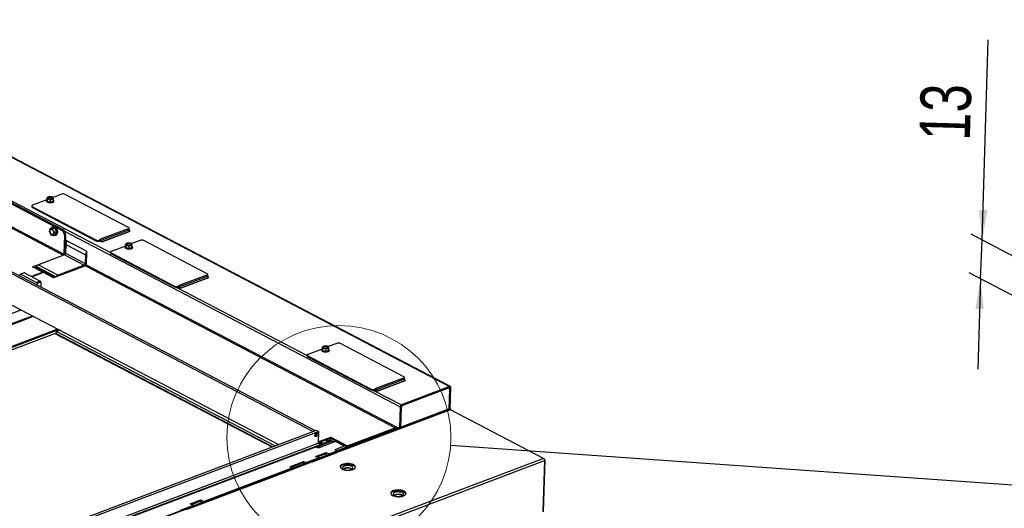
# Paper-space layout 'bovenaanzicht' of a CAD drawing. Header units: millimetres. Extents: x 21 to 204, y 7 to 289.
# Tile 18 of 19: x 68 to 126, y 231 to 260. Entities that reach past the tile are written whole.
import ezdxf

# ---------------------------------------------------------------- set-up
doc = ezdxf.new("R2010")
doc.units = ezdxf.units.MM
doc.layers.add('MATEN', color=7, linetype='Continuous')
doc.styles.add('SLDTEXTSTYLE4', font='TXT', dxfattribs={"width": 0.75})
doc.dimstyles.new('SLDDIMSTYLE7', dxfattribs={"dimtxt": 0.18, "dimasz": 2, "dimexe": 0, "dimexo": 0.0625, "dimgap": 0, "dimtad": 0, "dimtih": 1, "dimtoh": 1, "dimdec": 0, "dimrnd": 1e-09, "dimzin": 0, "dimdsep": 46, "dimtxsty": 'Standard', "dimblk1": 'NONE', "dimblk2": 'NONE', "dimsah": 1, "dimcen": 0.09, "dimadec": 0, "dimazin": 0, "dimtfac": 2, "dimtdec": 0, "dimtofl": 0, "dimtmove": 0, "dimatfit": 3, "dimldrblk": 'NONE', "dimfxl": 0, "dimfrac": 2, "dimtolj": 1, "dimtzin": 0, "dimarcsym": 0})
doc.dimstyles.new('SLDDIMSTYLE8', dxfattribs={"dimtxt": 3, "dimasz": 2, "dimexe": 0, "dimexo": 0.0625, "dimgap": 0.75, "dimtad": 1, "dimdec": 0, "dimlfac": 5, "dimrnd": 1e-09, "dimzin": 12, "dimdsep": 46, "dimtxsty": 'SLDTEXTSTYLE4', "dimsah": 1, "dimcen": 0.09, "dimadec": 0, "dimazin": 3, "dimtfac": 1, "dimtmove": 0, "dimatfit": 0, "dimfxl": 0, "dimfrac": 2, "dimtolj": 1, "dimtzin": 12, "dimarcsym": 0})

# ---------------------------------------------------------------- blocks, each defined once
blk = doc.blocks.new('_NONE')
blk = doc.blocks.new('_D_55')
at = {"layer": 'MATEN'}
for p, q in [((124.9, 246.769), (125.24, 258.64)), ((153.072, 232.024), (124.233, 247.118)), ((124.794, 244.472), (124.9, 246.769)), ((130.559, 241.455), (124.127, 244.821)), ((124.794, 244.472), (124.64, 239.11))]:
    blk.add_line(p, q, dxfattribs=at)
for points in [[(124.9, 246.769), (125.201, 248.549), (124.701, 248.563)], [(124.794, 244.472), (124.493, 242.692), (124.992, 242.678)]]:
    blk.add_solid(points, dxfattribs=at)
at = {"layer": 'MATEN', "insert": (121.162, 252.73), "char_height": 3, "attachment_point": 1, "rotation": 88.35847, "style": 'SLDTEXTSTYLE4'}
blk.add_mtext('13', dxfattribs=at)

psp = doc.layouts.new('bovenaanzicht')

# ---------------------------------------------------------------- linework, layer by layer
at = {"color": 7, "linetype": 'Continuous', "lineweight": 25}
for p, q in [((51.715, 259.84), (93.294, 238.078)), ((93.338, 238.078), (51.759, 259.839)), ((48.748, 258.628), (70.271, 247.363)), ((48.822, 258.656), (70.345, 247.391)), ((70.399, 245.935), (49.04, 257.114)), ((48.976, 257.069), (70.361, 245.877)), ((70.259, 249.492), (69.758, 249.302)), ((74.238, 247.51), (70.471, 249.482)), ((69.387, 249.162), (68.546, 248.844)), ((69.367, 249.123), (69.366, 249.078)), ((69.405, 249.16), (69.409, 249.298)), ((69.405, 249.16), (69.42, 249.069)), ((69.493, 249.329), (69.409, 249.298)), ((69.409, 249.298), (69.417, 249.26)), ((69.417, 249.26), (69.424, 249.208)), ((69.42, 249.069), (69.424, 249.208)), ((69.42, 249.069), (69.602, 249.026)), ((69.424, 249.208), (69.515, 249.193)), ((69.576, 249.346), (69.493, 249.329)), ((69.667, 249.33), (69.576, 249.346)), ((69.602, 249.026), (69.606, 249.164)), ((69.602, 249.026), (69.769, 249.073)), ((69.606, 249.164), (69.69, 249.194)), ((69.69, 249.194), (69.773, 249.212)), ((69.766, 249.263), (69.758, 249.302)), ((69.773, 249.212), (69.766, 249.263)), ((69.769, 249.073), (69.773, 249.212)), ((69.806, 249.065), (69.807, 249.11)), ((68.496, 248.795), (68.495, 248.751)), ((68.534, 248.749), (68.533, 248.704)), ((68.533, 248.704), (72.301, 246.732)), ((68.534, 248.749), (72.302, 246.777)), ((69.554, 247.367), (69.536, 247.281)), ((69.584, 247.457), (69.554, 247.367)), ((69.581, 247.177), (69.638, 247.077)), ((69.707, 247.504), (69.584, 247.457)), ((69.653, 247.441), (69.584, 247.457)), ((69.735, 247.429), (69.653, 247.441)), ((69.857, 247.475), (69.707, 247.504)), ((69.753, 247.559), (69.716, 247.545)), ((69.857, 247.475), (69.735, 247.429)), ((69.838, 247.224), (69.78, 247.324)), ((69.807, 247.134), (69.838, 247.224)), ((69.96, 247.271), (69.838, 247.224)), ((69.96, 247.271), (69.857, 247.475)), ((69.912, 247.095), (69.96, 247.271)), ((70.271, 247.363), (70.345, 247.391)), ((74.163, 247.415), (72.524, 246.795)), ((74.229, 247.356), (72.59, 246.736)), ((72.665, 246.659), (74.34, 247.293)), ((74.189, 247.401), (74.163, 247.415)), ((74.189, 247.401), (74.227, 247.415)), ((74.189, 247.401), (74.189, 247.397)), ((74.219, 247.368), (74.225, 247.37)), ((74.227, 247.415), (74.225, 247.37)), ((74.289, 247.276), (74.229, 247.356)), ((74.34, 247.293), (74.234, 247.349)), ((74.275, 247.418), (74.277, 247.463)), ((69.638, 247.077), (69.708, 247.06)), ((69.708, 247.06), (69.789, 247.048)), ((69.789, 247.048), (69.807, 247.134)), ((69.912, 247.095), (69.789, 247.048)), ((69.902, 247.054), (69.939, 247.068)), ((69.963, 247.081), (69.939, 247.068)), ((70.431, 247.052), (70.399, 245.935)), ((70.506, 247.081), (70.431, 247.052)), ((70.506, 247.081), (70.474, 245.963)), ((70.491, 246.585), (70.529, 246.565)), ((70.495, 246.719), (70.577, 246.676)), ((71.747, 246.113), (70.497, 246.768)), ((72.302, 246.777), (72.301, 246.732)), ((72.514, 246.767), (72.513, 246.722)), ((72.513, 246.722), (72.55, 246.736)), ((72.514, 246.767), (72.551, 246.781)), ((72.551, 246.781), (72.524, 246.795)), ((72.531, 246.729), (72.665, 246.659)), ((72.551, 246.777), (72.55, 246.736)), ((72.551, 246.781), (72.551, 246.777)), ((72.59, 246.736), (72.637, 246.674)), ((74.159, 246.584), (74.075, 246.554)), ((74.242, 246.601), (74.159, 246.584)), ((74.333, 246.586), (74.242, 246.601)), ((74.925, 246.747), (74.424, 246.558)), ((78.905, 244.765), (75.137, 246.737)), ((70.522, 246.511), (70.507, 245.984)), ((70.507, 245.984), (71.674, 245.373)), ((70.522, 246.511), (71.689, 245.901)), ((71.747, 246.113), (71.724, 245.309)), ((73.162, 246.051), (73.161, 246.006)), ((73.201, 246.004), (73.199, 245.96)), ((73.201, 246.004), (76.968, 244.032)), ((74.053, 246.417), (73.212, 246.099)), ((74.034, 246.378), (74.032, 246.333)), ((74.071, 246.415), (74.075, 246.554)), ((74.071, 246.415), (74.087, 246.325)), ((74.075, 246.554), (74.083, 246.515)), ((74.083, 246.515), (74.09, 246.463)), ((74.087, 246.325), (74.09, 246.463)), ((74.087, 246.325), (74.269, 246.281)), ((74.09, 246.463), (74.182, 246.448)), ((74.269, 246.281), (74.273, 246.42)), ((74.269, 246.281), (74.435, 246.328)), ((74.273, 246.42), (74.356, 246.45)), ((74.356, 246.45), (74.439, 246.467)), ((74.432, 246.519), (74.424, 246.558)), ((74.439, 246.467), (74.432, 246.519)), ((74.435, 246.328), (74.439, 246.467)), ((74.472, 246.321), (74.473, 246.365)), ((68.536, 245.186), (70.361, 245.877)), ((70.445, 245.89), (68.9, 245.305)), ((70.399, 245.935), (70.474, 245.963)), ((70.445, 245.89), (71.612, 245.279)), ((70.471, 245.937), (70.488, 245.928)), ((71.689, 245.901), (71.674, 245.373)), ((73.199, 245.96), (76.967, 243.988)), ((85.18, 235.424), (67.011, 244.934)), ((85.292, 235.468), (67.123, 244.977)), ((68.051, 244.831), (67.827, 244.746)), ((68.07, 244.829), (67.846, 244.744)), ((68.07, 244.829), (69.003, 244.34)), ((69.153, 244.863), (68.486, 244.611)), ((69.186, 244.846), (68.519, 244.593)), ((69.153, 244.863), (68.536, 245.186)), ((68.634, 245.135), (68.768, 245.186)), ((68.708, 245.122), (68.679, 245.111)), ((68.777, 245.199), (68.751, 245.159)), ((68.9, 245.305), (70.067, 244.695)), ((69.153, 244.863), (69.152, 244.833)), ((69.786, 244.532), (69.186, 244.846)), ((71.685, 245.25), (69.786, 244.532)), ((71.612, 245.279), (70.067, 244.695)), ((71.685, 245.25), (90.057, 235.635)), ((71.724, 245.309), (90.113, 235.685)), ((67.809, 244.618), (67.812, 244.717)), ((67.846, 244.744), (68.78, 244.255)), ((69.003, 244.34), (68.78, 244.255)), ((69.035, 244.278), (68.812, 244.193)), ((69.035, 244.278), (69.027, 243.98)), ((78.829, 244.67), (77.191, 244.05)), ((78.895, 244.612), (77.257, 243.992)), ((77.331, 243.915), (79.006, 244.549)), ((78.856, 244.656), (78.829, 244.67)), ((78.856, 244.656), (78.893, 244.67)), ((78.856, 244.656), (78.856, 244.653)), ((78.885, 244.623), (78.892, 244.626)), ((78.893, 244.67), (78.892, 244.626)), ((78.955, 244.532), (78.895, 244.612)), ((79.006, 244.549), (78.9, 244.604)), ((78.942, 244.674), (78.943, 244.718)), ((68.812, 244.193), (68.809, 244.094)), ((76.968, 244.032), (76.967, 243.988)), ((77.18, 244.022), (77.179, 243.978)), ((77.179, 243.978), (77.216, 243.992)), ((77.18, 244.022), (77.217, 244.036)), ((77.217, 244.036), (77.191, 244.05)), ((77.197, 243.985), (77.331, 243.915)), ((77.217, 244.033), (77.216, 243.992)), ((77.217, 244.036), (77.217, 244.033)), ((77.257, 243.992), (77.304, 243.929)), ((66.986, 243.097), (83.135, 234.645)), ((67.291, 242.421), (67.864, 242.638)), ((67.75, 242.672), (67.836, 242.627)), ((53.39, 236.494), (68.604, 242.25)), ((53.584, 236.627), (68.537, 242.285)), ((54.791, 235.665), (70.111, 241.461)), ((54.822, 235.676), (70.111, 241.461)), ((54.824, 235.743), (70.037, 241.5)), ((69.965, 241.213), (69.969, 241.348)), ((70.178, 241.426), (69.969, 241.348)), ((82.926, 234.566), (69.969, 241.348)), ((54.787, 235.531), (69.967, 241.274)), ((69.872, 241.238), (82.748, 234.499)), ((69.922, 241.257), (69.966, 241.234)), ((82.775, 234.509), (69.965, 241.213)), ((85.723, 240.309), (84.882, 239.991)), ((85.704, 240.27), (85.702, 240.225)), ((85.741, 240.307), (85.745, 240.446)), ((85.741, 240.307), (85.757, 240.217)), ((85.829, 240.476), (85.745, 240.446)), ((85.745, 240.446), (85.753, 240.407)), ((85.753, 240.407), (85.761, 240.355)), ((85.757, 240.217), (85.761, 240.355)), ((85.757, 240.217), (85.939, 240.173)), ((85.761, 240.355), (85.852, 240.34)), ((85.912, 240.493), (85.829, 240.476)), ((86.004, 240.478), (85.912, 240.493)), ((85.939, 240.173), (85.943, 240.312)), ((85.939, 240.173), (86.105, 240.22)), ((85.943, 240.312), (86.026, 240.342)), ((86.026, 240.342), (86.109, 240.359)), ((86.595, 240.639), (86.094, 240.45)), ((86.102, 240.411), (86.094, 240.45)), ((86.109, 240.359), (86.102, 240.411)), ((86.105, 240.22), (86.109, 240.359)), ((86.142, 240.213), (86.143, 240.258)), ((90.575, 238.657), (86.807, 240.629)), ((84.832, 239.943), (84.831, 239.898)), ((84.871, 239.896), (84.869, 239.852)), ((84.869, 239.852), (88.637, 237.88)), ((84.871, 239.896), (88.638, 237.924)), ((90.499, 238.562), (88.861, 237.942)), ((90.565, 238.504), (88.927, 237.884)), ((89.001, 237.807), (90.677, 238.441)), ((90.526, 238.548), (90.499, 238.562)), ((90.526, 238.548), (90.563, 238.562)), ((90.526, 238.548), (90.526, 238.545)), ((90.556, 238.515), (90.562, 238.518)), ((90.563, 238.562), (90.562, 238.518)), ((90.625, 238.424), (90.565, 238.504)), ((90.677, 238.441), (90.57, 238.497)), ((90.612, 238.566), (90.613, 238.611)), ((88.638, 237.924), (88.637, 237.88)), ((88.85, 237.914), (88.849, 237.87)), ((88.849, 237.87), (88.886, 237.884)), ((88.85, 237.914), (88.887, 237.928)), ((88.887, 237.928), (88.861, 237.942)), ((88.867, 237.877), (89.001, 237.807)), ((88.887, 237.925), (88.886, 237.884)), ((88.887, 237.928), (88.887, 237.925)), ((88.927, 237.884), (88.974, 237.821)), ((90.426, 236.949), (93.293, 238.034)), ((93.294, 238.078), (90.427, 236.993)), ((93.243, 238.012), (93.24, 238.014)), ((93.285, 237.921), (93.252, 236.749)), ((93.329, 238.003), (93.293, 236.764)), ((93.33, 236.778), (93.366, 238.017)), ((93.332, 236.779), (70.286, 228.059)), ((70.306, 228.046), (93.338, 236.76)), ((93.295, 236.71), (86.586, 234.172)), ((93.347, 236.711), (86.624, 234.168)), ((90.35, 236.876), (90.314, 235.637)), ((90.35, 236.876), (90.387, 236.89)), ((90.352, 235.651), (90.387, 236.89)), ((90.418, 236.836), (90.384, 235.664)), ((90.426, 236.949), (90.427, 236.993)), ((93.34, 236.713), (93.342, 236.772)), ((98.866, 233.823), (93.347, 236.711)), ((68.654, 229.166), (85.383, 235.496)), ((85.18, 235.424), (85.292, 235.468)), ((85.383, 235.496), (85.516, 235.426)), ((90.203, 235.637), (86.6, 234.274)), ((87.265, 234.578), (90.057, 235.635)), ((90.057, 235.635), (90.074, 235.626)), ((90.074, 235.623), (90.074, 235.626)), ((90.25, 235.613), (90.113, 235.685)), ((90.128, 235.609), (90.117, 235.614)), ((90.184, 235.647), (90.183, 235.63)), ((68.788, 229.096), (85.516, 235.426)), ((85.3, 235.166), (85.383, 235.198)), ((85.391, 235.213), (85.393, 235.324)), ((85.516, 235.426), (85.496, 234.722)), ((85.497, 234.752), (86.242, 235.034)), ((85.498, 234.797), (86.244, 235.079)), ((86.212, 234.954), (86.142, 234.996)), ((86.163, 234.894), (86.231, 234.978)), ((86.268, 234.839), (86.163, 234.894)), ((86.232, 234.978), (86.179, 235.01)), ((86.231, 234.978), (86.274, 235.017)), ((86.242, 235.034), (86.244, 235.079)), ((86.242, 235.034), (87.235, 234.515)), ((86.244, 235.079), (87.244, 234.555)), ((86.377, 234.963), (86.368, 234.954)), ((69.14, 228.533), (85.496, 234.722)), ((69.273, 228.463), (85.63, 234.652)), ((69.44, 228.493), (85.359, 234.516)), ((85.359, 234.516), (85.495, 234.445)), ((85.465, 234.461), (85.467, 234.527)), ((85.467, 234.527), (86.286, 234.837)), ((85.467, 234.527), (85.567, 234.475)), ((85.495, 234.445), (86.501, 234.825)), ((85.496, 234.722), (85.63, 234.652)), ((85.566, 234.472), (85.567, 234.475)), ((85.567, 234.475), (86.386, 234.785)), ((85.596, 234.782), (85.583, 234.784)), ((85.705, 234.753), (85.596, 234.782)), ((85.62, 234.657), (86.142, 234.854)), ((85.643, 234.746), (85.622, 234.763)), ((85.63, 234.652), (85.628, 234.588)), ((85.659, 234.695), (85.659, 234.717)), ((85.729, 234.712), (85.705, 234.753)), ((85.734, 234.7), (85.729, 234.712)), ((86.142, 234.854), (86.221, 234.813)), ((86.286, 234.837), (86.386, 234.785)), ((86.386, 234.785), (86.386, 234.782)), ((87.031, 234.548), (86.472, 234.337)), ((86.472, 234.337), (86.606, 234.267)), ((86.597, 234.775), (86.501, 234.825)), ((87.031, 234.548), (86.597, 234.775)), ((87.162, 234.546), (86.729, 234.772)), ((86.795, 234.738), (86.793, 234.746)), ((87.243, 234.518), (87.244, 234.555)), ((87.244, 234.555), (87.281, 234.569)), ((87.265, 234.578), (87.281, 234.569)), ((87.28, 234.532), (87.281, 234.566)), ((87.281, 234.566), (87.281, 234.569)), ((98.866, 233.823), (75.705, 225.06)), ((84.763, 233.569), (85.507, 233.851)), ((85.098, 233.59), (86.624, 234.168)), ((85.341, 233.938), (85.974, 234.178)), ((85.507, 233.851), (85.341, 233.938)), ((85.465, 233.873), (85.466, 233.911)), ((85.913, 234.081), (85.466, 233.911)), ((85.466, 233.911), (85.586, 233.848)), ((85.506, 233.818), (85.507, 233.851)), ((86.033, 234.017), (85.913, 234.081)), ((85.97, 234.05), (85.974, 234.178)), ((85.974, 234.178), (86.14, 234.091)), ((86.139, 234.057), (86.14, 234.091)), ((86.14, 234.091), (86.606, 234.267)), ((86.45, 234.102), (86.444, 234.104)), ((86.6, 234.274), (86.599, 234.27)), ((86.647, 234.249), (86.6, 234.274)), ((86.606, 234.267), (86.605, 234.234)), ((86.622, 234.24), (86.605, 234.248)), ((98.864, 230.649), (98.952, 233.734)), ((98.897, 233.787), (98.927, 233.771)), ((98.908, 233.764), (98.927, 233.771)), ((75.804, 224.949), (98.919, 233.695)), ((78.693, 231.273), (83.943, 233.259)), ((85.06, 233.594), (82.639, 232.678)), ((85.098, 233.59), (82.677, 232.674)), ((83.81, 233.329), (84.629, 233.639)), ((83.943, 233.259), (83.81, 233.329)), ((84.59, 233.558), (83.883, 233.291)), ((83.942, 233.226), (83.943, 233.259)), ((84.686, 233.508), (84.59, 233.558)), ((84.626, 233.539), (84.629, 233.639)), ((84.629, 233.639), (84.763, 233.569)), ((84.762, 233.536), (84.763, 233.569)), ((82.677, 232.674), (77.65, 230.772)), ((77.315, 230.751), (78.06, 231.033)), ((77.893, 231.12), (78.526, 231.36)), ((78.06, 231.033), (77.893, 231.12)), ((78.017, 231.056), (78.018, 231.094)), ((78.465, 231.263), (78.018, 231.094)), ((78.018, 231.094), (78.139, 231.03)), ((78.059, 231), (78.06, 231.033)), ((78.586, 231.199), (78.465, 231.263)), ((78.523, 231.233), (78.526, 231.36)), ((78.526, 231.36), (78.693, 231.273)), ((78.692, 231.24), (78.693, 231.273)), ((79.002, 231.284), (78.997, 231.286))]:
    psp.add_line(p, q, dxfattribs=at)
at = {"color": 8, "linetype": 'Continuous', "lineweight": 25}
for p, q in [((65.44, 250.071), (73.162, 246.03)), ((70.444, 247.294), (90.35, 236.876)), ((74.289, 247.276), (72.662, 246.661)), ((72.573, 246.707), (72.59, 246.736)), ((70.475, 246.016), (70.507, 245.999)), ((70.477, 246.078), (70.509, 246.061)), ((70.485, 246.368), (70.517, 246.351)), ((70.489, 246.512), (70.522, 246.495)), ((70.361, 245.877), (70.36, 245.858)), ((71.674, 245.373), (71.726, 245.393)), ((71.741, 245.92), (71.689, 245.901)), ((68.745, 245.151), (68.663, 245.12)), ((68.708, 245.122), (69.816, 244.543)), ((68.751, 245.159), (69.881, 244.568)), ((68.777, 245.199), (69.941, 244.59)), ((71.611, 245.222), (71.612, 245.279)), ((70.067, 244.695), (70.066, 244.637)), ((78.955, 244.532), (77.328, 243.916)), ((77.11, 243.963), (84.832, 239.922)), ((77.239, 243.963), (77.257, 243.992)), ((90.625, 238.424), (88.998, 237.808)), ((88.78, 237.856), (90.427, 236.993)), ((88.909, 237.855), (88.927, 237.884)), ((93.28, 238.029), (93.329, 238.003)), ((90.418, 236.836), (90.386, 236.853)), ((93.338, 236.76), (93.336, 236.714)), ((85.299, 235.177), (85.391, 235.213)), ((85.353, 235.309), (85.393, 235.324)), ((86.063, 234.825), (85.919, 234.911)), ((86.003, 234.943), (86.158, 234.85)), ((86.786, 234.75), (86.789, 234.741)), ((85.444, 233.721), (85.439, 233.724)), ((98.919, 233.695), (98.832, 230.666)), ((77.997, 230.903), (77.992, 230.906))]:
    psp.add_line(p, q, dxfattribs=at)
at = {"color": 7, "linetype": 'Continuous', "lineweight": 25, "flags": 128}
for points in [[(69.806, 249.065), (69.803, 249.051), (69.784, 249.024), (69.749, 249.002), (69.701, 248.985), (69.643, 248.975), (69.581, 248.973), (69.52, 248.979), (69.463, 248.993), (69.417, 249.012), (69.384, 249.037), (69.368, 249.065), (69.366, 249.078)], [(69.406, 249.176), (69.389, 249.164), (69.37, 249.137), (69.369, 249.109), (69.385, 249.082), (69.418, 249.057), (69.464, 249.037), (69.521, 249.024), (69.583, 249.018), (69.645, 249.02), (69.702, 249.03), (69.75, 249.046), (69.785, 249.069), (69.804, 249.095), (69.805, 249.123), (69.789, 249.151), (69.772, 249.166)], [(69.417, 249.26), (69.417, 249.27), (69.419, 249.28), (69.425, 249.29), (69.434, 249.299), (69.445, 249.308), (69.459, 249.316), (69.475, 249.323), (69.493, 249.329)], [(69.456, 249.294), (69.487, 249.312), (69.53, 249.324), (69.58, 249.329), (69.632, 249.325), (69.679, 249.314), (69.715, 249.297), (69.737, 249.275), (69.74, 249.251), (69.726, 249.229), (69.696, 249.211), (69.653, 249.199), (69.602, 249.194), (69.551, 249.198), (69.504, 249.209), (69.467, 249.226), (69.446, 249.248), (69.442, 249.272), (69.456, 249.294)], [(69.443, 249.255), (69.456, 249.271), (69.486, 249.29), (69.529, 249.302), (69.579, 249.306), (69.631, 249.303), (69.678, 249.292), (69.715, 249.274), (69.736, 249.252), (69.739, 249.246)], [(69.766, 249.263), (69.766, 249.253), (69.763, 249.243), (69.757, 249.233), (69.749, 249.224), (69.738, 249.215), (69.724, 249.207), (69.708, 249.2), (69.69, 249.194)], [(68.546, 248.844), (68.526, 248.834), (68.511, 248.823), (68.501, 248.811), (68.496, 248.798), (68.498, 248.785), (68.505, 248.772), (68.517, 248.76), (68.534, 248.749)], [(69.758, 247.095), (69.726, 247.083), (69.688, 247.089), (69.65, 247.112), (69.615, 247.15), (69.587, 247.199), (69.57, 247.254), (69.564, 247.308), (69.571, 247.356), (69.59, 247.393), (69.618, 247.414), (69.654, 247.418), (69.692, 247.403), (69.729, 247.372), (69.761, 247.328), (69.784, 247.275), (69.796, 247.22), (69.795, 247.168), (69.782, 247.125), (69.758, 247.095)], [(69.752, 247.091), (69.744, 247.09), (69.707, 247.096), (69.669, 247.119), (69.634, 247.157), (69.606, 247.206), (69.588, 247.261), (69.582, 247.315), (69.589, 247.363), (69.608, 247.4), (69.628, 247.417)], [(69.926, 247.067), (69.956, 247.1), (69.975, 247.146), (69.984, 247.203), (69.981, 247.267), (69.966, 247.332), (69.94, 247.396), (69.905, 247.453), (69.864, 247.499), (69.819, 247.532), (69.773, 247.549), (69.73, 247.549), (69.692, 247.532), (69.663, 247.499), (69.655, 247.484)], [(69.753, 247.559), (69.768, 247.563), (69.811, 247.563), (69.856, 247.546), (69.901, 247.513), (69.942, 247.467), (69.977, 247.41), (70.003, 247.346), (70.018, 247.281), (70.021, 247.217), (70.013, 247.16), (69.993, 247.114), (69.963, 247.081)], [(74.225, 247.37), (74.245, 247.379), (74.261, 247.39), (74.271, 247.403), (74.275, 247.415), (74.275, 247.418)], [(74.227, 247.415), (74.247, 247.424), (74.262, 247.435), (74.272, 247.447), (74.276, 247.46), (74.275, 247.473), (74.268, 247.486), (74.256, 247.499), (74.238, 247.51)], [(74.083, 246.515), (74.083, 246.525), (74.086, 246.536), (74.091, 246.545), (74.1, 246.555), (74.111, 246.563), (74.125, 246.571), (74.141, 246.578), (74.159, 246.584)], [(74.122, 246.549), (74.153, 246.568), (74.196, 246.58), (74.246, 246.584), (74.298, 246.581), (74.345, 246.57), (74.381, 246.552), (74.403, 246.53), (74.407, 246.507), (74.393, 246.485), (74.362, 246.467), (74.319, 246.454), (74.269, 246.45), (74.217, 246.453), (74.17, 246.464), (74.134, 246.482), (74.112, 246.504), (74.108, 246.527), (74.122, 246.549)], [(74.109, 246.51), (74.122, 246.527), (74.152, 246.545), (74.195, 246.557), (74.246, 246.562), (74.298, 246.558), (74.344, 246.547), (74.381, 246.53), (74.402, 246.508), (74.405, 246.502)], [(73.212, 246.099), (73.192, 246.09), (73.177, 246.079), (73.167, 246.067), (73.163, 246.054), (73.164, 246.041), (73.171, 246.028), (73.183, 246.015), (73.201, 246.004)], [(74.472, 246.321), (74.469, 246.306), (74.45, 246.28), (74.415, 246.257), (74.367, 246.24), (74.31, 246.231), (74.248, 246.229), (74.186, 246.235), (74.129, 246.248), (74.083, 246.268), (74.05, 246.293), (74.034, 246.32), (74.032, 246.333)], [(74.072, 246.432), (74.055, 246.419), (74.036, 246.393), (74.035, 246.365), (74.052, 246.337), (74.084, 246.313), (74.131, 246.293), (74.187, 246.279), (74.249, 246.273), (74.311, 246.275), (74.369, 246.285), (74.417, 246.302), (74.452, 246.324), (74.47, 246.351), (74.472, 246.379), (74.455, 246.406), (74.438, 246.421)], [(74.432, 246.519), (74.432, 246.509), (74.429, 246.499), (74.424, 246.489), (74.415, 246.479), (74.404, 246.471), (74.39, 246.463), (74.374, 246.456), (74.356, 246.45)], [(67.812, 244.717), (67.812, 244.725), (67.815, 244.733), (67.818, 244.739), (67.822, 244.743), (67.827, 244.746), (67.833, 244.747), (67.84, 244.747), (67.846, 244.744)], [(78.892, 244.626), (78.912, 244.635), (78.927, 244.646), (78.937, 244.658), (78.941, 244.671), (78.942, 244.674)], [(78.893, 244.67), (78.913, 244.68), (78.928, 244.691), (78.938, 244.703), (78.943, 244.716), (78.941, 244.729), (78.934, 244.742), (78.922, 244.754), (78.905, 244.765)], [(86.142, 240.213), (86.139, 240.198), (86.12, 240.172), (86.085, 240.149), (86.037, 240.133), (85.98, 240.123), (85.918, 240.121), (85.856, 240.127), (85.8, 240.14), (85.753, 240.16), (85.72, 240.185), (85.704, 240.212), (85.702, 240.225)], [(85.742, 240.324), (85.725, 240.311), (85.706, 240.285), (85.705, 240.257), (85.722, 240.229), (85.754, 240.205), (85.801, 240.185), (85.857, 240.171), (85.919, 240.165), (85.981, 240.167), (86.039, 240.177), (86.087, 240.194), (86.122, 240.217), (86.14, 240.243), (86.142, 240.271), (86.125, 240.298), (86.108, 240.313)], [(85.753, 240.407), (85.753, 240.417), (85.756, 240.428), (85.761, 240.437), (85.77, 240.447), (85.781, 240.455), (85.795, 240.463), (85.811, 240.47), (85.829, 240.476)], [(85.793, 240.441), (85.823, 240.46), (85.866, 240.472), (85.916, 240.476), (85.968, 240.473), (86.015, 240.462), (86.052, 240.444), (86.073, 240.422), (86.077, 240.399), (86.063, 240.377), (86.032, 240.359), (85.989, 240.346), (85.939, 240.342), (85.887, 240.345), (85.84, 240.356), (85.804, 240.374), (85.782, 240.396), (85.778, 240.419), (85.793, 240.441)], [(85.779, 240.402), (85.792, 240.419), (85.822, 240.437), (85.865, 240.449), (85.916, 240.454), (85.968, 240.45), (86.015, 240.439), (86.051, 240.422), (86.072, 240.4), (86.075, 240.394)], [(86.102, 240.411), (86.102, 240.401), (86.1, 240.391), (86.094, 240.381), (86.085, 240.371), (86.074, 240.363), (86.06, 240.355), (86.044, 240.348), (86.026, 240.342)], [(84.882, 239.991), (84.862, 239.982), (84.847, 239.971), (84.837, 239.959), (84.833, 239.946), (84.834, 239.933), (84.841, 239.92), (84.853, 239.907), (84.871, 239.896)], [(90.562, 238.518), (90.582, 238.527), (90.597, 238.538), (90.607, 238.55), (90.611, 238.563), (90.612, 238.566)], [(90.563, 238.562), (90.583, 238.572), (90.598, 238.583), (90.608, 238.595), (90.613, 238.608), (90.611, 238.621), (90.605, 238.634), (90.592, 238.646), (90.575, 238.657)], [(93.293, 238.034), (93.3, 238.035), (93.307, 238.036), (93.313, 238.034), (93.319, 238.03), (93.323, 238.025), (93.326, 238.019), (93.328, 238.011), (93.329, 238.003)], [(93.366, 238.017), (93.365, 238.034), (93.361, 238.049), (93.355, 238.062), (93.346, 238.072), (93.335, 238.079), (93.322, 238.082), (93.309, 238.082), (93.294, 238.078)], [(85.388, 235.331), (85.422, 235.336), (85.449, 235.324), (85.467, 235.297), (85.473, 235.259), (85.465, 235.216), (85.445, 235.175), (85.416, 235.142), (85.382, 235.121), (85.349, 235.116), (85.321, 235.128), (85.303, 235.155), (85.298, 235.193), (85.306, 235.236), (85.326, 235.277), (85.355, 235.31), (85.388, 235.331)], [(85.393, 235.324), (85.393, 235.329), (85.392, 235.332)], [(85.541, 234.698), (85.568, 234.7), (85.602, 234.708)], [(85.602, 234.708), (85.625, 234.722), (85.635, 234.738), (85.629, 234.756), (85.609, 234.771), (85.578, 234.783), (85.578, 234.783)], [(85.595, 234.67), (85.618, 234.677), (85.647, 234.694), (85.659, 234.715), (85.652, 234.737), (85.643, 234.746)], [(85.733, 234.7), (85.733, 234.701), (85.729, 234.712)], [(87.551, 233.162), (87.612, 233.191), (87.659, 233.225), (87.689, 233.263), (87.701, 233.303), (87.694, 233.344), (87.669, 233.384), (87.628, 233.421), (87.57, 233.454), (87.5, 233.481), (87.42, 233.502), (87.332, 233.516), (87.242, 233.521), (87.151, 233.518), (87.065, 233.507), (86.986, 233.488), (86.918, 233.463), (86.864, 233.431), (86.826, 233.395), (86.805, 233.356), (86.802, 233.315), (86.818, 233.275), (86.851, 233.236), (86.901, 233.201), (86.965, 233.17), (87.041, 233.146), (87.125, 233.129), (87.215, 233.119), (87.306, 233.118), (87.395, 233.125), (87.477, 233.14), (87.551, 233.162)], [(87.456, 233.155), (87.505, 233.179), (87.54, 233.208), (87.557, 233.24), (87.557, 233.274), (87.538, 233.307), (87.503, 233.337), (87.454, 233.363), (87.392, 233.383), (87.322, 233.397), (87.248, 233.402), (87.174, 233.4), (87.104, 233.389), (87.043, 233.372), (86.993, 233.347), (86.959, 233.319), (86.941, 233.286), (86.942, 233.253), (86.96, 233.22), (86.995, 233.19), (87.045, 233.164), (87.107, 233.143), (87.177, 233.13), (87.251, 233.124), (87.325, 233.127), (87.395, 233.137), (87.456, 233.155)], [(86.95, 233.432), (87.023, 233.454), (87.106, 233.469), (87.195, 233.476), (87.286, 233.475), (87.375, 233.465), (87.46, 233.448), (87.535, 233.424), (87.6, 233.393), (87.649, 233.358), (87.683, 233.319), (87.697, 233.284)], [(87.478, 233.165), (87.47, 233.174), (87.432, 233.2)], [(90.552, 231.592), (90.613, 231.62), (90.66, 231.654), (90.69, 231.692), (90.701, 231.732), (90.695, 231.773), (90.67, 231.813), (90.629, 231.85), (90.571, 231.883), (90.501, 231.911), (90.421, 231.932), (90.333, 231.945), (90.242, 231.95), (90.152, 231.947), (90.066, 231.936), (89.987, 231.918), (89.919, 231.892), (89.865, 231.86), (89.827, 231.824), (89.806, 231.785), (89.803, 231.744), (89.819, 231.704), (89.852, 231.665), (89.902, 231.63), (89.966, 231.599), (90.042, 231.575), (90.126, 231.558), (90.216, 231.548), (90.307, 231.547), (90.395, 231.554), (90.478, 231.569), (90.552, 231.592)], [(90.457, 231.585), (90.506, 231.609), (90.541, 231.638), (90.558, 231.67), (90.558, 231.703), (90.539, 231.736), (90.504, 231.766), (90.454, 231.792), (90.393, 231.813), (90.323, 231.826), (90.249, 231.832), (90.174, 231.829), (90.105, 231.819), (90.043, 231.801), (89.994, 231.777), (89.96, 231.748), (89.942, 231.716), (89.943, 231.682), (89.961, 231.649), (89.996, 231.619), (90.046, 231.593), (90.108, 231.573), (90.178, 231.559), (90.252, 231.554), (90.326, 231.556), (90.396, 231.567), (90.457, 231.585)], [(89.95, 231.861), (90.024, 231.883), (90.107, 231.898), (90.196, 231.905), (90.287, 231.904), (90.376, 231.895), (90.461, 231.877), (90.536, 231.853), (90.6, 231.823), (90.65, 231.787), (90.684, 231.749), (90.698, 231.713)], [(90.479, 231.594), (90.471, 231.603), (90.433, 231.629)]]:
    psp.add_lwpolyline(points, dxfattribs=at)
at = {"color": 8, "linetype": 'Continuous', "lineweight": 25, "flags": 128}
psp.add_lwpolyline([(86.691, 234.785), (86.693, 234.786), (86.708, 234.79)], dxfattribs=at)
at = {"color": 7, "linetype": 'Continuous', "lineweight": 18}
psp.add_circle((86.724, 235.06), 6.645, dxfattribs=at)
at = {"color": 7, "linetype": 'Continuous', "lineweight": 25}
for centre, radius, start, end in [((70.352, 249.218), 0.289, 65.7391, 108.80682), ((69.524, 249.311), 0.119, 205.69934, 265.8615), ((69.584, 248.977), 0.363, 76.70885, 104.51875), ((69.599, 249.546), 0.363, 256.70885, 284.51875), ((69.659, 249.212), 0.119, 25.69934, 85.8615), ((68.552, 248.758), 0.0573, 187.67467, 251.09274), ((69.828, 247.309), 0.28, 168.0176, 208.20898), ((69.64, 247.355), 0.0872, 81.20097, 171.81372), ((69.769, 247.254), 0.204, 202.38738, 252.40149), ((69.592, 247.247), 0.204, 22.38738, 72.40149), ((69.534, 247.192), 0.28, 348.0176, 28.20898), ((70.074, 247.065), 0.357, 358.01151, 56.57438), ((70.148, 247.093), 0.357, 358.01151, 56.57438), ((74.086, 247.27), 0.164, 50.90861, 62.08032), ((74.042, 247.218), 0.232, 36.61817, 50.71384), ((69.721, 247.146), 0.0872, 261.20097, 351.81372), ((69.863, 247.157), 0.11, 244.23527, 304.45696), ((70.851, 246.494), 0.329, 138.66188, 177.02648), ((72.419, 246.995), 0.289, 245.7391, 288.80682), ((72.421, 247.04), 0.289, 245.7391, 288.80682), ((72.432, 246.602), 0.175, 37.59316, 49.43102), ((72.404, 246.598), 0.232, 36.61817, 50.71384), ((74.25, 246.233), 0.363, 76.70885, 104.51875), ((74.325, 246.467), 0.119, 25.69934, 85.8615), ((75.018, 246.474), 0.289, 65.7391, 108.80682), ((70.399, 245.988), 0.108, 295.4051, 358.11921), ((72.014, 245.884), 0.326, 145.5738, 177.1302), ((73.218, 246.014), 0.0573, 187.67467, 251.09274), ((74.19, 246.567), 0.119, 205.69934, 265.8615), ((74.265, 246.801), 0.363, 256.70885, 284.51875), ((70.332, 245.938), 0.0675, 295.4051, 358.11921), ((70.274, 245.972), 0.2, 338.17989, 357.63852), ((68.058, 244.809), 0.0224, 58.57093, 108.93375), ((68.672, 245.208), 0.0933, 293.1851, 328.41378), ((69.006, 245.059), 0.268, 113.1851, 148.41378), ((71.566, 245.377), 0.108, 295.4051, 358.11921), ((71.656, 245.311), 0.0675, 295.4051, 358.11921), ((68.74, 244.196), 0.0715, 358.01151, 56.57438), ((68.964, 244.28), 0.0715, 358.01151, 56.57438), ((70.172, 244.449), 0.267, 113.14493, 147.55431), ((78.752, 244.525), 0.164, 50.90861, 62.08032), ((78.709, 244.473), 0.232, 36.61817, 50.71384), ((77.086, 244.251), 0.289, 245.7391, 288.80682), ((77.087, 244.296), 0.289, 245.7391, 288.80682), ((77.098, 243.857), 0.175, 37.59316, 49.43102), ((77.07, 243.853), 0.232, 36.61817, 50.71384), ((85.86, 240.459), 0.119, 205.69934, 265.8615), ((85.92, 240.125), 0.363, 76.70885, 104.51875), ((85.935, 240.693), 0.363, 256.70885, 284.51875), ((85.995, 240.359), 0.119, 25.69934, 85.8615), ((86.688, 240.366), 0.289, 65.7391, 108.80682), ((84.888, 239.906), 0.0573, 187.67467, 251.09274), ((90.422, 238.417), 0.164, 50.90861, 62.08032), ((90.379, 238.365), 0.232, 36.61817, 50.71384), ((88.756, 238.143), 0.289, 245.7391, 288.80682), ((88.757, 238.188), 0.289, 245.7391, 288.80682), ((88.768, 237.749), 0.175, 37.59316, 49.43102), ((88.74, 237.745), 0.232, 36.61817, 50.71384), ((93.194, 237.934), 0.0917, 352.14945, 60.40325), ((90.485, 236.871), 0.135, 115.4051, 178.11921), ((90.455, 236.888), 0.0675, 115.4051, 178.11921), ((90.632, 236.825), 0.214, 139.11707, 177.09453), ((85.288, 235.462), 0.00692, 4.75226, 57.5425), ((90.017, 235.559), 0.0853, 48.31537, 61.93014), ((90.045, 235.687), 0.0675, 295.4051, 358.11921), ((89.988, 235.528), 0.128, 32.761, 48.02611), ((90.004, 235.708), 0.146, 312.11654, 344.05969), ((85.176, 235.419), 0.00678, 11.32973, 57.69935), ((85.375, 235.211), 0.0152, 299.49307, 5.14187), ((86.662, 234.662), 0.433, 134.25758, 157.38408), ((86.514, 234.733), 0.264, 120.18922, 158.37789), ((86.612, 234.683), 0.262, 120.12324, 155.54395), ((85.587, 234.602), 0.18, 37.67381, 87.07213), ((85.617, 234.7), 0.0416, 289.13914, 352.32824), ((86.687, 234.663), 0.221, 118.64301, 137.24797), ((86.661, 234.632), 0.156, 64.07958, 113.89159), ((87.093, 234.414), 0.148, 38.00647, 114.83833), ((87.196, 234.471), 0.128, 32.761, 48.02611), ((86.602, 234.13), 0.0434, 59.06469, 162.38571), ((85.074, 233.552), 0.0449, 58.57093, 108.93375), ((86.998, 233.224), 0.213, 103.26984, 156.33201), ((87.235, 232.753), 0.52, 56.9083, 119.80865), ((87.242, 232.833), 0.413, 62.65173, 123.36261), ((82.655, 232.637), 0.0434, 59.06469, 162.38571), ((89.999, 231.653), 0.213, 103.26984, 156.33201), ((90.236, 231.182), 0.52, 56.9083, 119.80865), ((90.243, 231.262), 0.413, 62.65173, 123.36261)]:
    psp.add_arc(centre, radius, start, end, dxfattribs=at)
psp.add_ellipse((93.329, 236.765), major_axis=(0.0102, 0.0143), ratio=0.530941, start_param=4.785283, end_param=7.165863, dxfattribs=at)
for points, knots in [([(69.515, 249.193), (69.538, 249.186), (69.569, 249.178), (69.599, 249.167), (69.606, 249.164)], [0, 0, 0, 0, 0.750835, 1, 1, 1, 1]), ([(69.758, 249.302), (69.75, 249.305), (69.72, 249.316), (69.69, 249.324), (69.667, 249.33)], [0, 0, 0, 0, 0.249165, 1, 1, 1, 1]), ([(69.536, 247.281), (69.539, 247.273), (69.553, 247.237), (69.569, 247.203), (69.581, 247.177)], [0, 0, 0, 0, 0.247809, 1, 1, 1, 1]), ([(69.78, 247.324), (69.768, 247.35), (69.752, 247.385), (69.738, 247.42), (69.735, 247.429)], [0, 0, 0, 0, 0.752191, 1, 1, 1, 1]), ([(74.424, 246.558), (74.417, 246.56), (74.387, 246.572), (74.356, 246.58), (74.333, 246.586)], [0, 0, 0, 0, 0.249165, 1, 1, 1, 1]), ([(74.182, 246.448), (74.205, 246.442), (74.235, 246.434), (74.265, 246.423), (74.273, 246.42)], [0, 0, 0, 0, 0.750835, 1, 1, 1, 1]), ([(85.852, 240.34), (85.875, 240.334), (85.905, 240.326), (85.935, 240.315), (85.943, 240.312)], [0, 0, 0, 0, 0.750835, 1, 1, 1, 1]), ([(86.094, 240.45), (86.087, 240.452), (86.057, 240.464), (86.026, 240.472), (86.004, 240.478)], [0, 0, 0, 0, 0.249165, 1, 1, 1, 1]), ([(93.296, 236.709), (93.298, 236.71), (93.309, 236.716), (93.327, 236.716), (93.343, 236.712), (93.347, 236.711)], [0, 0, 0, 0, 0.148276, 0.740944, 1, 1, 1, 1]), ([(86.158, 234.85), (86.159, 234.864), (86.16, 234.879), (86.163, 234.893), (86.163, 234.894)], [0, 0, 0, 0, 0.905699, 1, 1, 1, 1]), ([(86.681, 234.801), (86.676, 234.8), (86.662, 234.797), (86.65, 234.787), (86.642, 234.781)], [0, 0, 0, 0, 0.403578, 1, 1, 1, 1])]:
    psp.add_open_spline(points, degree=3, knots=knots, dxfattribs=at)
for points in [[(98.866, 233.823), (98.873, 233.817), (98.889, 233.804), (98.908, 233.771), (98.92, 233.732), (98.919, 233.707), (98.919, 233.695)], [(98.919, 233.695), (98.928, 233.7), (98.945, 233.711), (98.954, 233.731), (98.95, 233.753), (98.935, 233.765), (98.927, 233.771)]]:
    psp.add_open_spline(points, degree=3, dxfattribs=at)

# ---------------------------------------------------------------- dimensions: what is measured, and where the dimension line sits
at = {"layer": 'MATEN'}
dim = psp.add_linear_dim(base=(124.9, 246.769), p1=(131.225, 241.106), p2=(153.739, 231.675), angle=87.35516, dimstyle='SLDDIMSTYLE8', dxfattribs=at)
dim.commit()
dim.dimension.update_dxf_attribs({"geometry": '_D_55', "text_midpoint": (125.091, 254.828), "dimtype": 160})

# ---------------------------------------------------------------- leaders
at = {"color": 7, "linetype": 'Continuous', "lineweight": 18, "has_arrowhead": 0}
psp.add_leader([(128.95, 232.072), (93.353, 234.591)], dimstyle='SLDDIMSTYLE7', dxfattribs=at)

doc.saveas('drawing.dxf')
